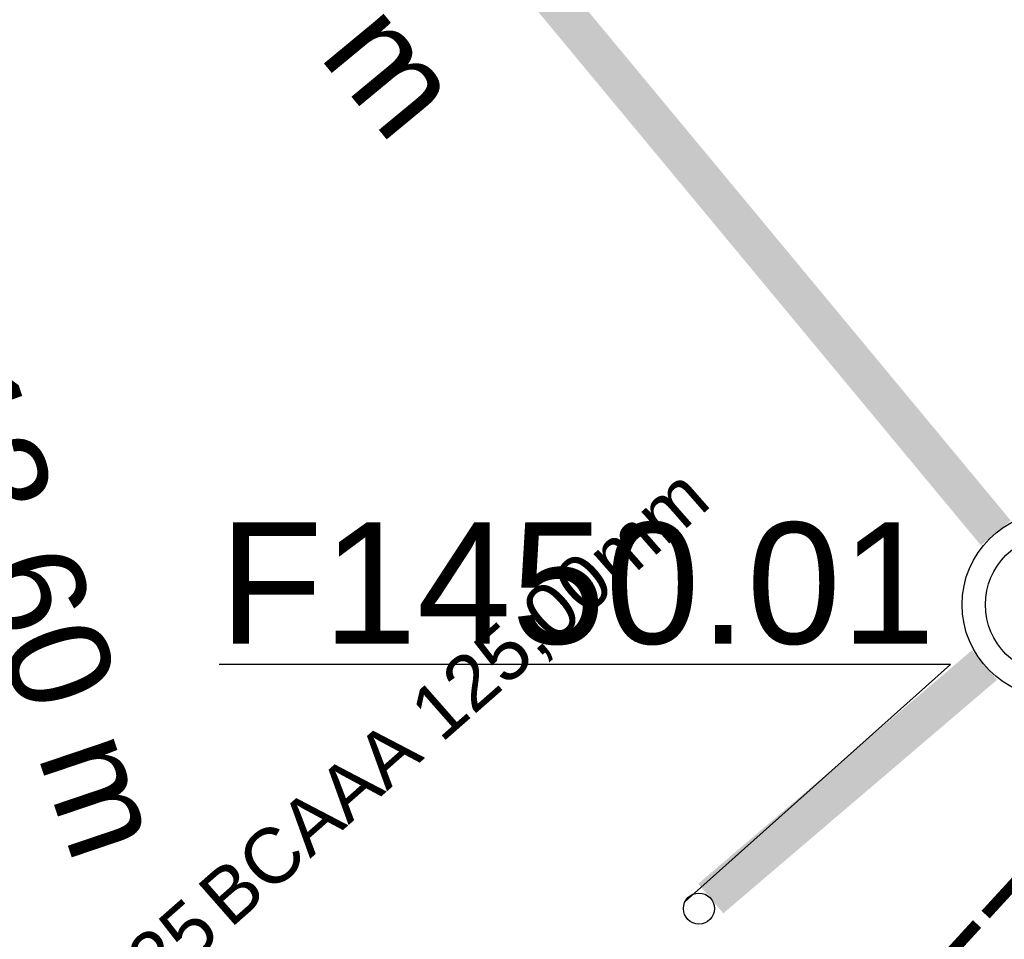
# Model space of a CAD drawing. Extents: x 356718 to 357658, y 5762241 to 5762615.
# Tile 129 of 157: x 357356.62 to 357362.96, y 5762461.84 to 5762467.76. Entities that reach past the tile are written whole.
import ezdxf
from ezdxf.enums import TextEntityAlignment as Align

# ---------------------------------------------------------------- set-up
doc = ezdxf.new("R2010")
doc.units = 0
doc.header["$MEASUREMENT"] = 0
doc.linetypes.add('AUSGEZOGEN', pattern=[0])
doc.linetypes.add('STRICHPUNKT', pattern=[5, 2, -1, 1, -1])
doc.layers.get('0').update_dxf_attribs({"linetype": 'AUSGEZOGEN'})
for name, color, linetype, true_color in [('111_00131_Symbol', 7, 'AUSGEZOGEN', 0x000000), ('114_00133_Schachtnummer', 7, 'AUSGEZOGEN', 0x000000), ('121_10399_Haltungen_Mischwasser', 6, 'STRICHPUNKT', 0xff00ff), ('124_00118_Standard__Laenge___10', 7, 'AUSGEZOGEN', 0x000000), ('124_10626_Standard__Laenge____1', 7, 'AUSGEZOGEN', 0x000000), ('141_10868_Stutzen__141_', 7, 'AUSGEZOGEN', 0x000000)]:
    doc.layers.add(name, color=color, linetype=linetype, true_color=true_color)
doc.styles.add('ARIAL', font='arial.ttf', dxfattribs={"height": 1.5})
doc.styles.get("Standard").update_dxf_attribs({"font": 'arial.ttf', "height": 1})

# ---------------------------------------------------------------- blocks, each defined once
blk = doc.blocks.new('N02')
at = {"color": 0}
for radius in [0.6, 0.45]:
    blk.add_circle((0, 0), radius, dxfattribs=at)
blk = doc.blocks.new('F00')
at = {"color": 0}
blk.add_circle((0, 0), 0.1, dxfattribs=at)

msp = doc.modelspace()

# ---------------------------------------------------------------- linework, layer by layer
at = {"layer": '114_00133_Schachtnummer', "color": 18, "linetype": 'AUSGEZOGEN', "true_color": 0x000000}
msp.add_lwpolyline([(357360.9079, 5762462.0813), (357362.6178, 5762463.6075), (357357.9066, 5762463.6075)], dxfattribs=at)
at = {"layer": '121_10399_Haltungen_Mischwasser', "color": 6, "linetype": 'STRICHPUNKT', "true_color": 0xff00ff, "const_width": 0.25}
for points in [[(357362.909, 5762464.4557), (357351.432, 5762478.2903)], [(357361.0731, 5762462.1009), (357362.8356, 5762463.6046)]]:
    msp.add_lwpolyline(points, dxfattribs=at)

# ---------------------------------------------------------------- block references
at = {"layer": '111_00131_Symbol', "color": 18, "true_color": 0x000000}
for name, p in [('N02', (357363.292, 5762463.994)), ('F00', (357360.997, 5762462.036))]:
    msp.add_blockref(name, p, dxfattribs=at)

# ---------------------------------------------------------------- texts
at = {"layer": '114_00133_Schachtnummer', "color": 18, "true_color": 0x000000, "style": 'ARIAL'}
msp.add_text('F1450.01', height=0.78136, dxfattribs=at).set_placement((357357.9066, 5762464.5234), align=Align.TOP_LEFT)
at = {"layer": '124_00118_Standard__Laenge___10', "color": 18, "true_color": 0x000000, "style": 'ARIAL'}
for s, rotation, p in [('DN 150 PVCU 19,20 m', 309.6, (357353.5323, 5762474.6047)), ('DN 150 PVCU 13,60 m', 288.7, (357354.5788, 5762471.4242))]:
    msp.add_text(s, height=0.65113, rotation=rotation, dxfattribs=at).set_placement(p, align=Align.TOP_LEFT)
at = {"layer": '124_10626_Standard__Laenge____1', "color": 18, "true_color": 0x000000, "style": 'ARIAL'}
msp.add_text('DN 150 STZ', height=0.65113, rotation=47.5, dxfattribs=at).set_placement((357359.7362, 5762458.6597), align=Align.TOP_LEFT)
at = {"layer": '141_10868_Stutzen__141_', "color": 18, "true_color": 0x000000}
msp.add_text('BCAAA 125,00mm', height=0.353261, rotation=41.3, dxfattribs=at).set_placement((357357.7442, 5762462.1691), align=Align.TOP_LEFT)
msp.add_text('12.25', height=0.35326, rotation=41.3, dxfattribs=at).set_placement((357357.693, 5762462.1241), align=Align.TOP_RIGHT)

doc.saveas('drawing.dxf')
